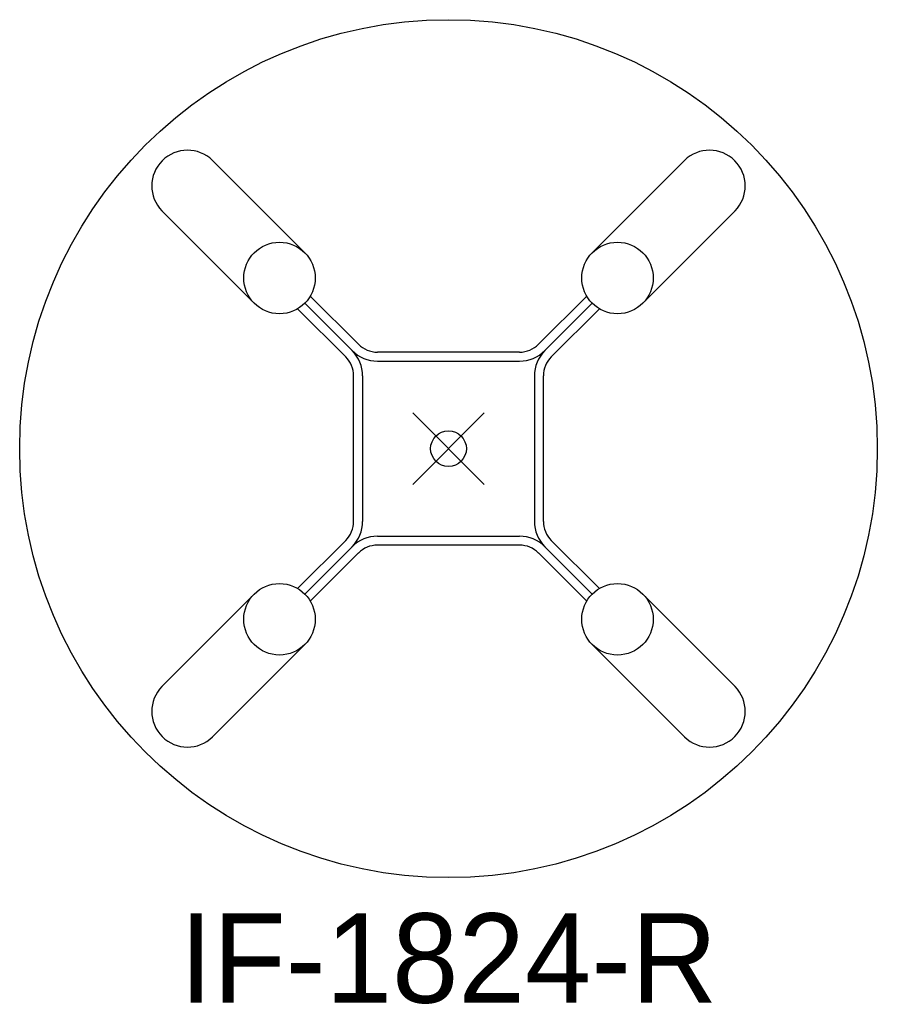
# Model space of a CAD drawing. Header units: inches. Extents: x -12 to 12, y -15.5 to 12.
import ezdxf
from ezdxf.enums import TextEntityAlignment as Align

# ---------------------------------------------------------------- set-up
doc = ezdxf.new("R2010")
doc.units = ezdxf.units.IN
doc.header["$PDMODE"] = 35
doc.layers.add('AFUCH-P', color=2, linetype='Continuous')
doc.layers.add('AFUCH-P-TN', color=2, linetype='Continuous')

msp = doc.modelspace()

# ---------------------------------------------------------------- linework, layer by layer
at = {"layer": 'AFUCH-P'}
for p, q in [((-4.021, 5.481), (-6.606, 8.065)), ((4.021, 5.481), (6.606, 8.065)), ((-5.436, 4.067), (-8.02, 6.651)), ((5.436, 4.067), (8.02, 6.651)), ((-3.867, 4.266), (-2.52, 2.919)), ((3.867, 4.266), (2.52, 2.919)), ((-2.874, 2.566), (-4.221, 3.912)), ((-4.021, 4.067), (-2.697, 2.742)), ((4.021, 4.067), (2.697, 2.742)), ((2.874, 2.566), (4.221, 3.912)), ((1.99, 2.7), (-1.99, 2.7)), ((-1.99, 2.45), (1.99, 2.45)), ((-2.654, -2.035), (-2.654, 2.035)), ((-2.404, 2.035), (-2.404, -2.035)), ((2.404, 2.035), (2.404, -2.035)), ((2.654, -2.035), (2.654, 2.035)), ((-1.99, -2.45), (1.99, -2.45)), ((-2.874, -2.566), (-4.221, -3.912)), ((-4.021, -4.067), (-2.697, -2.742)), ((1.99, -2.7), (-1.99, -2.7)), ((4.021, -4.067), (2.697, -2.742)), ((2.874, -2.566), (4.221, -3.912)), ((-3.867, -4.266), (-2.52, -2.919)), ((3.867, -4.266), (2.52, -2.919)), ((-5.436, -4.067), (-8.02, -6.651)), ((5.436, -4.067), (8.02, -6.651)), ((-4.021, -5.481), (-6.606, -8.065)), ((4.021, -5.481), (6.606, -8.065))]:
    msp.add_line(p, q, dxfattribs=at)
for centre, radius in [((0, 0), 12), ((-4.729, 4.774), 1), ((4.729, 4.774), 1), ((-4.729, -4.774), 1), ((4.729, -4.774), 1)]:
    msp.add_circle(centre, radius, dxfattribs=at)
for centre, radius, start, end in [((-7.303, 7.348), 1, 45.7852, 224.2148), ((7.303, 7.348), 1, 315.7852, 134.2148), ((-1.99, 3.45), 0.75, 225, 270), ((1.99, 3.45), 0.75, 270, 315), ((-3.404, 2.035), 0.75, 0, 45), ((-3.404, 2.035), 1, 0, 45), ((-1.99, 3.45), 1, 225, 270), ((1.99, 3.45), 1, 270, 315), ((3.404, 2.035), 1, 135, 180), ((3.404, 2.035), 0.75, 135, 180), ((-3.404, -2.035), 0.75, 315, 0), ((-3.404, -2.035), 1, 315, 0), ((3.404, -2.035), 1, 180, 225), ((3.404, -2.035), 0.75, 180, 225), ((-1.99, -3.45), 1, 90, 135), ((1.99, -3.45), 1, 45, 90), ((-1.99, -3.45), 0.75, 90, 135), ((1.99, -3.45), 0.75, 45, 90), ((-7.303, -7.348), 1, 135.7852, 314.2148), ((7.303, -7.348), 1, 225.7852, 44.2148)]:
    msp.add_arc(centre, radius, start, end, dxfattribs=at)
msp.add_point((0, 0), dxfattribs=at)

# ---------------------------------------------------------------- texts
at = {"layer": 'AFUCH-P-TN'}
msp.add_text('IF-1824-R', height=2.5, dxfattribs=at).set_placement((0, -15.5), align=Align.CENTER)

doc.saveas('drawing.dxf')
